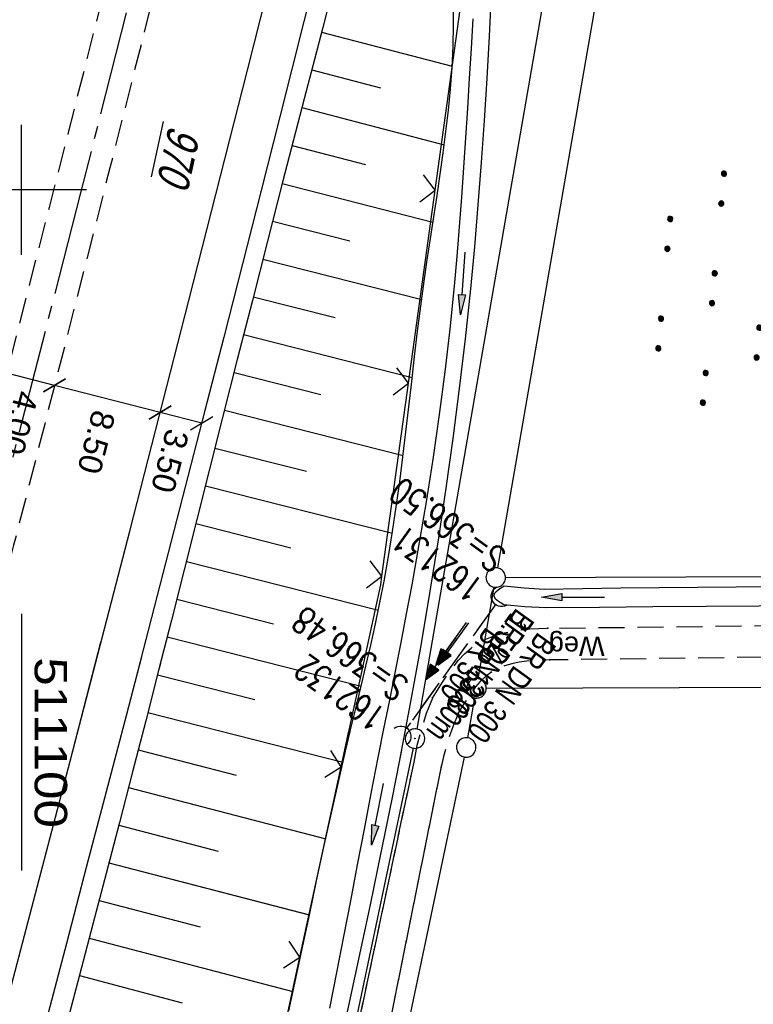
# Model space of a CAD drawing. Extents: x 510946 to 511423, y 462842 to 463807.
# Tile 4 of 32: x 511100 to 511156, y 462937 to 463013. Entities that reach past the tile are written whole.
import ezdxf

# ---------------------------------------------------------------- set-up
doc = ezdxf.new("R2010")
doc.units = 0
doc.header["$LTSCALE"] = 10
doc.header["$MEASUREMENT"] = 0
for name, pattern in [('ACHSE', [5.5, 4, -0.5, 0.5, -0.5]), ('AUSGEZOGEN', [0]), ('LT00', [0]), ('LT11', [0.3, 0.2, -0.1]), ('LT12', [0.4, 0.3, -0.1]), ('STRICHLINIE2', [0.375, 0.25, -0.125])]:
    doc.linetypes.add(name, pattern=pattern)
doc.layers.get('0').update_dxf_attribs({"linetype": 'LT00'})
for name, color, linetype in [('--EK_FBR', 1, 'LT00'), ('--EK_Halt-Pfeil', 4, 'LT00'), ('--EK_Haltung', 7, 'STRICHLINIE2'), ('--EK_Haltung-Text', 140, 'LT00'), ('--EK_Schacht-Text', 5, 'LT00'), ('--EL_DFK_AB_L', 21, 'LT00'), ('--EL_DFK_AB_P', 7, 'LT00'), ('--EL_Halt-Pfeil', 4, 'LT00'), ('--EL_Haltung', 182, 'STRICHLINIE2'), ('--EL_Haltung-Text', 182, 'LT00'), ('-AX-093', 35, 'ACHSE'), ('BEMAßUNG', 255, 'Continuous'), ('DFK_AB_FLNR', 7, 'Continuous'), ('DFK_AB_L', 21, 'LT00'), ('DFK_AB_P', 7, 'LT00'), ('DFK_GZPKT', 250, 'LT00'), ('DFK_KATASTER', 250, 'LT00'), ('DFK_NUTZUNG', 250, 'LT00'), ('DL', 182, 'LT12'), ('DL_PFEIL', 201, 'LT00'), ('DL_TEXT', 182, 'LT00'), ('FELDWEG_TEXT', 1, 'Continuous'), ('MITTELSTREIFEN-Ü_LINIE', 250, 'LT11'), ('PFEIL', 140, 'AUSGEZOGEN'), ('V105_AFBR_BAB', 250, 'LT00'), ('V105_BOESCH', 250, 'LT00'), ('V105_BOSCHUNG', 250, 'LT00'), ('V105_ERDWEG', 250, 'LT11'), ('V105_FELDWEG', 250, 'LT11'), ('V105_GRABEN', 250, 'LT00'), ('V105_LD_MARK', 250, 'LT00'), ('V105_RASTER', 250, 'LT00'), ('V105_UK_DURCH', 182, 'LT00'), ('V105_ZAUN', 40, 'LT00'), ('V106_AFBR_BAB', 250, 'LT00'), ('V106_BOESCH', 250, 'LT00'), ('V106_BOSCHUNG', 250, 'LT00'), ('V106_ERDWEG', 250, 'LT11'), ('V106_GRABEN', 250, 'LT00'), ('V106_LD_MARK', 250, 'LT00'), ('V106_RASTER', 250, 'LT00'), ('V106_ZAUN', 40, 'LT00')]:
    doc.layers.add(name, color=color, linetype=linetype)
doc.styles.add('Arial', font='ARIAL.TTF')
doc.styles.add('Beschrift', font='ARIAL.TTF')
doc.styles.add('Haltungsbeschriftung', font='ARIAL.TTF', dxfattribs={"width": 0.75})
doc.styles.add('schachtbeschriftung', font='romans.shx', dxfattribs={"width": 0.75, "height": 2})
doc.styles.get("Standard").update_dxf_attribs({"font": 'ARIAL.TTF'})

# ---------------------------------------------------------------- blocks, each defined once
blk = doc.blocks.new('SYMB7010')
at = {"color": 0, "linetype": 'ByBlock'}
for points in [[(-0.031408, 0.499213), (-0.093728, 0.49134), (-0.15457, 0.475719), (-0.212975, 0.452595), (-0.268021, 0.422333), (-0.31884, 0.385411), (-0.36463, 0.342411), (-0.40467, 0.29401), (-0.438329, 0.240973), (-0.465074, 0.184136), (-0.484486, 0.124395), (-0.496256, 0.062692), (-0.5002, 0)], [(-0.5002, 0), (-0.496256, -0.062692), (-0.484486, -0.124395), (-0.465075, -0.184136), (-0.438329, -0.240973), (-0.404671, -0.29401), (-0.36463, -0.342411), (-0.31884, -0.385411), (-0.268021, -0.422333), (-0.212975, -0.452595), (-0.154571, -0.475719), (-0.093728, -0.49134), (-0.031408, -0.499213), (0.031408, -0.499213)], [(0.5002, 0), (0.496256, 0.062692), (0.484485, 0.124395), (0.465074, 0.184136), (0.438329, 0.240973), (0.40467, 0.29401), (0.36463, 0.342411), (0.31884, 0.385411), (0.268021, 0.422333), (0.212975, 0.452595), (0.15457, 0.475719), (0.093728, 0.49134), (0.031408, 0.499213), (-0.031408, 0.499213)], [(0.031408, -0.499213), (0.093728, -0.491341), (0.15457, -0.475719), (0.212975, -0.452595), (0.268021, -0.422333), (0.31884, -0.385411), (0.36463, -0.342411), (0.404671, -0.294011), (0.438329, -0.240974), (0.465075, -0.184136), (0.484486, -0.124395), (0.496256, -0.062692), (0.500201, 0)]]:
    blk.add_lwpolyline(points, dxfattribs=at)
blk = doc.blocks.new('SYMB0003')
at = {"color": 0, "linetype": 'ByBlock'}
for p, q in [((-0.015712, 0), (0.010166, 0.012015)), ((0, -0.021257), (-0.015712, 0)), ((0.010166, 0.012015), (0, -0.021257))]:
    blk.add_line(p, q, dxfattribs=at)
for points in [[(-0.031395, 0.499013), (-0.093691, 0.491144), (-0.154509, 0.475528), (-0.21289, 0.452414), (-0.267913, 0.422164), (-0.318712, 0.385257), (-0.364484, 0.342274), (-0.404509, 0.293893), (-0.438154, 0.240877), (-0.464888, 0.184062), (-0.484292, 0.124345), (-0.496058, 0.062667), (-0.5, 0)], [(-0.5, 0), (-0.496058, -0.062667), (-0.484292, -0.124345), (-0.464888, -0.184062), (-0.438154, -0.240877), (-0.404509, -0.293893), (-0.364485, -0.342274), (-0.318712, -0.385257), (-0.267914, -0.422164), (-0.21289, -0.452414), (-0.154509, -0.475529), (-0.093691, -0.491144), (-0.031395, -0.499014), (0.031395, -0.499014)], [(0.5, 0), (0.496057, 0.062667), (0.484292, 0.124345), (0.464888, 0.184062), (0.438153, 0.240877), (0.404509, 0.293893), (0.364484, 0.342274), (0.318712, 0.385257), (0.267913, 0.422164), (0.21289, 0.452414), (0.154509, 0.475528), (0.093691, 0.491144), (0.031395, 0.499013), (-0.031395, 0.499013)], [(0.031395, -0.499014), (0.093691, -0.491144), (0.154509, -0.475529), (0.21289, -0.452414), (0.267914, -0.422164), (0.318712, -0.385257), (0.364485, -0.342274), (0.404509, -0.293893), (0.438154, -0.240877), (0.464889, -0.184062), (0.484292, -0.124345), (0.496058, -0.062667), (0.5, 0)]]:
    blk.add_lwpolyline(points, dxfattribs=at)
blk = doc.blocks.new('SYMB7110')
at = {"color": 0, "linetype": 'ByBlock'}
for p, q in [((-0.515, 0.392919), (-0.515, 0.367081)), ((-0.51, 0.362895), (-0.51, 0.397105)), ((-0.505, 0.399164), (-0.505, 0.360836)), ((-0.5, 0.360204), (-0.5, 0.399796)), ((-0.495, 0.399164), (-0.495, 0.360836)), ((-0.49, 0.362895), (-0.49, 0.397105)), ((-0.485, 0.392919), (-0.485, 0.367081)), ((-0.48, 0.379874), (-0.48, 0.380145)), ((-0.285, 0.392919), (-0.285, 0.367081)), ((-0.28, 0.362895), (-0.28, 0.397105)), ((-0.275, 0.399164), (-0.275, 0.360836)), ((-0.27, 0.360204), (-0.27, 0.399796)), ((-0.265, 0.399164), (-0.265, 0.360836)), ((-0.26, 0.362895), (-0.26, 0.397105)), ((-0.255, 0.392919), (-0.255, 0.367081)), ((-0.25, 0.379874), (-0.25, 0.380146)), ((0.255, 0.392919), (0.255, 0.367081)), ((0.26, 0.362895), (0.26, 0.397105)), ((0.265, 0.399164), (0.265, 0.360836)), ((0.27, 0.360204), (0.27, 0.399796)), ((0.275, 0.399164), (0.275, 0.360836)), ((0.28, 0.362895), (0.28, 0.397105)), ((0.285, 0.392919), (0.285, 0.367081)), ((0.29, 0.379874), (0.29, 0.380145)), ((0.485, 0.392919), (0.485, 0.367081)), ((0.49, 0.362895), (0.49, 0.397105)), ((0.495, 0.399164), (0.495, 0.360836)), ((0.5, 0.360204), (0.5, 0.399796)), ((0.505, 0.399164), (0.505, 0.360836)), ((0.51, 0.362895), (0.51, 0.397105)), ((0.515, 0.392919), (0.515, 0.367081)), ((0.52, 0.379874), (0.52, 0.380146)), ((-0.9, 0.012919), (-0.9, -0.012919)), ((-0.895, -0.017106), (-0.895, 0.017105)), ((-0.89, 0.019164), (-0.89, -0.019164)), ((-0.885, -0.019797), (-0.885, 0.019796)), ((-0.88, 0.019164), (-0.88, -0.019164)), ((-0.875, -0.017106), (-0.875, 0.017105)), ((-0.87, 0.012919), (-0.87, -0.012919)), ((-0.865, -0.000126), (-0.865, 0.000145)), ((-0.67, 0.012919), (-0.67, -0.012919)), ((-0.665, -0.017106), (-0.665, 0.017105)), ((-0.66, 0.019164), (-0.66, -0.019164)), ((-0.655, -0.019797), (-0.655, 0.019796)), ((-0.65, 0.019164), (-0.65, -0.019164)), ((-0.645, -0.017106), (-0.645, 0.017105)), ((-0.64, 0.012919), (-0.64, -0.012919)), ((-0.635, -0.000126), (-0.635, 0.000145)), ((-0.13, 0.012919), (-0.13, -0.012919)), ((-0.125, -0.017105), (-0.125, 0.017105)), ((-0.12, 0.019164), (-0.12, -0.019164)), ((-0.115, -0.019796), (-0.115, 0.019796)), ((-0.11, 0.019164), (-0.11, -0.019164)), ((-0.105, -0.017105), (-0.105, 0.017105)), ((-0.1, 0.012919), (-0.1, -0.012919)), ((-0.095, -0.000126), (-0.095, 0.000146)), ((0.1, 0.012919), (0.1, -0.012919)), ((0.105, -0.017105), (0.105, 0.017105)), ((0.11, 0.019164), (0.11, -0.019164)), ((0.115, -0.019796), (0.115, 0.019796)), ((0.12, 0.019164), (0.12, -0.019164)), ((0.125, -0.017105), (0.125, 0.017105)), ((0.13, 0.012919), (0.13, -0.012919)), ((0.135, -0.000126), (0.135, 0.000146)), ((0.64, 0.012919), (0.64, -0.012919)), ((0.645, -0.017105), (0.645, 0.017105)), ((0.65, 0.019164), (0.65, -0.019164)), ((0.655, -0.019796), (0.655, 0.019796)), ((0.66, 0.019164), (0.66, -0.019164)), ((0.665, -0.017105), (0.665, 0.017105)), ((0.67, 0.012919), (0.67, -0.012919)), ((0.675, -0.000126), (0.675, 0.000146)), ((0.87, 0.012919), (0.87, -0.012919)), ((0.875, -0.017105), (0.875, 0.017105)), ((0.88, 0.019164), (0.88, -0.019164)), ((0.885, -0.019796), (0.885, 0.019796)), ((0.89, 0.019164), (0.89, -0.019164)), ((0.895, -0.017105), (0.895, 0.017105)), ((0.9, 0.012919), (0.9, -0.012919)), ((0.905, -0.000126), (0.905, 0.000146)), ((-0.515, -0.367081), (-0.515, -0.392919)), ((-0.51, -0.397105), (-0.51, -0.362895)), ((-0.505, -0.360836), (-0.505, -0.399164)), ((-0.5, -0.399796), (-0.5, -0.360204)), ((-0.495, -0.360836), (-0.495, -0.399164)), ((-0.49, -0.397106), (-0.49, -0.362895)), ((-0.485, -0.367081), (-0.485, -0.392919)), ((-0.285, -0.367081), (-0.285, -0.392919)), ((-0.28, -0.397105), (-0.28, -0.362895)), ((-0.275, -0.360836), (-0.275, -0.399164)), ((-0.27, -0.399796), (-0.27, -0.360204)), ((-0.265, -0.360836), (-0.265, -0.399164)), ((-0.26, -0.397105), (-0.26, -0.362895)), ((-0.255, -0.367081), (-0.255, -0.392919)), ((0.255, -0.367081), (0.255, -0.392919)), ((0.26, -0.397105), (0.26, -0.362895)), ((0.265, -0.360836), (0.265, -0.399164)), ((0.27, -0.399796), (0.27, -0.360204)), ((0.275, -0.360836), (0.275, -0.399164)), ((0.28, -0.397105), (0.28, -0.362895)), ((0.285, -0.367081), (0.285, -0.392919)), ((0.485, -0.367081), (0.485, -0.392919)), ((0.49, -0.397105), (0.49, -0.362895)), ((0.495, -0.360836), (0.495, -0.399164)), ((0.5, -0.399796), (0.5, -0.360204)), ((0.505, -0.360836), (0.505, -0.399164)), ((0.51, -0.397105), (0.51, -0.362895)), ((0.515, -0.367081), (0.515, -0.392919)), ((-0.48, -0.380126), (-0.48, -0.379855)), ((-0.25, -0.380126), (-0.25, -0.379855)), ((0.29, -0.380126), (0.29, -0.379855)), ((0.52, -0.380126), (0.52, -0.379855))]:
    blk.add_line(p, q, dxfattribs=at)
for points in [[(-0.48, 0.38), (-0.481981, 0.388678), (-0.48753, 0.395637), (-0.49555, 0.399499), (-0.50445, 0.399499), (-0.51247, 0.395637), (-0.518019, 0.388678), (-0.52, 0.38), (-0.518019, 0.371322), (-0.51247, 0.364363), (-0.50445, 0.360501), (-0.49555, 0.360501), (-0.48753, 0.364363), (-0.481981, 0.371322), (-0.48, 0.38)], [(-0.25, 0.38), (-0.251981, 0.388678), (-0.25753, 0.395637), (-0.26555, 0.399499), (-0.27445, 0.399499), (-0.28247, 0.395637), (-0.288019, 0.388678), (-0.29, 0.38), (-0.288019, 0.371322), (-0.28247, 0.364363), (-0.27445, 0.360501), (-0.26555, 0.360501), (-0.25753, 0.364363), (-0.251981, 0.371322), (-0.25, 0.38)], [(0.29, 0.38), (0.288019, 0.388678), (0.28247, 0.395637), (0.27445, 0.399499), (0.26555, 0.399499), (0.25753, 0.395637), (0.251981, 0.388678), (0.25, 0.38), (0.251981, 0.371322), (0.25753, 0.364363), (0.26555, 0.360501), (0.27445, 0.360501), (0.28247, 0.364363), (0.288019, 0.371322), (0.29, 0.38)], [(0.52, 0.38), (0.518019, 0.388678), (0.51247, 0.395637), (0.50445, 0.399499), (0.495549, 0.399499), (0.48753, 0.395637), (0.481981, 0.388678), (0.48, 0.38), (0.481981, 0.371322), (0.48753, 0.364363), (0.495549, 0.360501), (0.50445, 0.360501), (0.51247, 0.364363), (0.518019, 0.371322), (0.52, 0.38)], [(-0.865, 0), (-0.866981, 0.008678), (-0.87253, 0.015637), (-0.88055, 0.019498), (-0.88945, 0.019498), (-0.89747, 0.015637), (-0.903019, 0.008678), (-0.905, 0)], [(-0.905, 0), (-0.903019, -0.008678), (-0.89747, -0.015637), (-0.88945, -0.019499), (-0.88055, -0.019499), (-0.87253, -0.015637), (-0.866981, -0.008678), (-0.865, 0)], [(-0.635, 0), (-0.636981, 0.008678), (-0.64253, 0.015637), (-0.65055, 0.019498), (-0.65945, 0.019498), (-0.66747, 0.015637), (-0.673019, 0.008678), (-0.675, 0)], [(-0.675, 0), (-0.673019, -0.008678), (-0.66747, -0.015637), (-0.65945, -0.019499), (-0.65055, -0.019499), (-0.64253, -0.015637), (-0.636981, -0.008678), (-0.635, 0)], [(-0.095, 0), (-0.096981, 0.008678), (-0.10253, 0.015637), (-0.11055, 0.019499), (-0.11945, 0.019499), (-0.12747, 0.015637), (-0.133019, 0.008678), (-0.135, 0)], [(-0.135, 0), (-0.133019, -0.008678), (-0.12747, -0.015637), (-0.11945, -0.019499), (-0.11055, -0.019499), (-0.10253, -0.015637), (-0.096981, -0.008678), (-0.095, 0)], [(0.135, 0), (0.133019, 0.008678), (0.12747, 0.015637), (0.11945, 0.019499), (0.11055, 0.019499), (0.10253, 0.015637), (0.096981, 0.008678), (0.095, 0)], [(0.095, 0), (0.096981, -0.008678), (0.10253, -0.015637), (0.11055, -0.019499), (0.11945, -0.019499), (0.12747, -0.015637), (0.133019, -0.008678), (0.135, 0)], [(0.675, 0), (0.673019, 0.008678), (0.66747, 0.015637), (0.65945, 0.019499), (0.65055, 0.019499), (0.64253, 0.015637), (0.636981, 0.008678), (0.635, 0)], [(0.635, 0), (0.636981, -0.008678), (0.64253, -0.015637), (0.65055, -0.019499), (0.65945, -0.019499), (0.66747, -0.015637), (0.673019, -0.008678), (0.675, 0)], [(0.905, 0), (0.903019, 0.008678), (0.89747, 0.015637), (0.88945, 0.019499), (0.88055, 0.019499), (0.87253, 0.015637), (0.866981, 0.008678), (0.865, 0)], [(0.865, 0), (0.866981, -0.008678), (0.87253, -0.015637), (0.88055, -0.019499), (0.88945, -0.019499), (0.89747, -0.015637), (0.903019, -0.008678), (0.905, 0)], [(-0.48, -0.38), (-0.481981, -0.371322), (-0.48753, -0.364363), (-0.49555, -0.360501), (-0.50445, -0.360501), (-0.51247, -0.364363), (-0.518019, -0.371322), (-0.52, -0.38), (-0.518019, -0.388678), (-0.51247, -0.395637), (-0.50445, -0.399499), (-0.49555, -0.399499), (-0.48753, -0.395637), (-0.481981, -0.388678), (-0.48, -0.38)], [(-0.25, -0.38), (-0.251981, -0.371322), (-0.25753, -0.364363), (-0.26555, -0.360501), (-0.27445, -0.360501), (-0.28247, -0.364363), (-0.288019, -0.371322), (-0.29, -0.38), (-0.288019, -0.388678), (-0.28247, -0.395637), (-0.27445, -0.399499), (-0.26555, -0.399499), (-0.25753, -0.395637), (-0.251981, -0.388678), (-0.25, -0.38)], [(0.29, -0.38), (0.288019, -0.371322), (0.28247, -0.364363), (0.27445, -0.360501), (0.26555, -0.360501), (0.25753, -0.364363), (0.251981, -0.371322), (0.25, -0.38), (0.251981, -0.388678), (0.25753, -0.395637), (0.26555, -0.399499), (0.27445, -0.399499), (0.28247, -0.395637), (0.288019, -0.388678), (0.29, -0.38)], [(0.52, -0.38), (0.518019, -0.371322), (0.51247, -0.364363), (0.50445, -0.360501), (0.495549, -0.360501), (0.48753, -0.364363), (0.481981, -0.371322), (0.48, -0.38), (0.481981, -0.388678), (0.48753, -0.395637), (0.495549, -0.399499), (0.50445, -0.399499), (0.51247, -0.395637), (0.518019, -0.388678), (0.52, -0.38)]]:
    blk.add_lwpolyline(points, dxfattribs=at)
blk = doc.blocks.new('Pfreil3')
at = {"layer": 'PFEIL'}
blk.add_hatch(color=256, dxfattribs=at).paths.add_polyline_path([(-1.549, 0.273), (-1.549, -0.273), (0, 0)])
for p, q in [((-1.549, 0), (-4.831, 0)), ((-1.549, -0.273), (-1.549, 0.273)), ((-1.549, 0.273), (0, 0)), ((0, 0), (-1.549, -0.273))]:
    blk.add_line(p, q, dxfattribs=at)
blk = doc.blocks.new('SYMB0011')
at = {"color": 0, "linetype": 'ByBlock'}
for p, q in [((0.5, 0), (-0.5, 0)), ((0, 0.5), (0, -0.5))]:
    blk.add_line(p, q, dxfattribs=at)
blk = doc.blocks.new('SYMB0024')
at = {"color": 0, "linetype": 'ByBlock'}
for p, q in [((-0.5, 0.5), (0, 0)), ((0, 0), (0.5, 0.5))]:
    blk.add_line(p, q, dxfattribs=at)
blk = doc.blocks.new('_Oblique')
at = {"color": 0, "linetype": 'ByBlock', "lineweight": -2}
blk.add_line((-0.5, -0.5), (0.5, 0.5), dxfattribs=at)
blk = doc.blocks.new('SYMB1107')
at = {"color": 0, "linetype": 'ByBlock'}
for points in [[(-0.2, 0), (-0.196157, 0.039018), (-0.184776, 0.076537), (-0.166294, 0.111114), (-0.141421, 0.141421), (-0.111114, 0.166294), (-0.076537, 0.184776), (-0.039018, 0.196157), (0, 0.2)], [(0, 0.2), (0.039018, 0.196157), (0.076537, 0.184776), (0.111114, 0.166294), (0.141421, 0.141421), (0.166294, 0.111114), (0.184776, 0.076537), (0.196157, 0.039018), (0.2, 0)]]:
    blk.add_lwpolyline(points, dxfattribs=at)
blk = doc.blocks.new('SYMB0070')
at = {"color": 0, "linetype": 'ByBlock'}
for p, q in [((-0.5, 0), (0.2, 0)), ((0.5, 0), (0.2, 0.1)), ((0.2, 0.1), (0.2, 0)), ((0.468, 0), (0.21, 0.086)), ((0.21, 0.086), (0.21, -0.086)), ((0.21, -0.086), (0.468, 0)), ((0.22, -0.072), (0.437, 0)), ((0.23, -0.058), (0.405, 0)), ((0.24, -0.045), (0.374, 0)), ((0.342, 0), (0.25, 0.031)), ((0.25, 0.031), (0.25, -0.031)), ((0.25, -0.031), (0.342, 0)), ((0.26, -0.017), (0.31, 0)), ((0.27, -0.003), (0.279, 0))]:
    blk.add_line(p, q, dxfattribs=at)
for points in [[(0.2, 0), (0.2, -0.1), (0.5, 0)], [(0.437, 0), (0.22, 0.072), (0.22, -0.072)], [(0.405, 0), (0.23, 0.058), (0.23, -0.058)], [(0.374, 0), (0.24, 0.045), (0.24, -0.045)], [(0.31, 0), (0.26, 0.017), (0.26, -0.017)], [(0.279, 0), (0.27, 0.003), (0.27, -0.003)]]:
    blk.add_lwpolyline(points, dxfattribs=at)

msp = doc.modelspace()

# ---------------------------------------------------------------- linework, layer by layer
at = {"layer": '--EK_FBR'}
for points in [[(511123.546, 463020.291), (511121.706, 463012.946), (511119.856, 463005.604), (511118.425, 462999.953), (511116.988, 462994.304), (511115.546, 462988.656), (511114.099, 462983.009), (511112.589, 462977.133), (511111.074, 462971.259), (511109.555, 462965.386), (511108.029, 462959.514), (511106.505, 462953.673), (511104.976, 462947.833), (511103.444, 462941.994), (511101.91, 462936.156)], [(511109.212, 462964.066), (511108.029, 462959.514), (511106.505, 462953.673), (511104.976, 462947.833), (511103.444, 462941.994), (511101.91, 462936.156), (511100.664, 462931.416), (511099.416, 462926.677), (511098.165, 462921.939), (511096.911, 462917.201), (511095.651, 462912.465), (511094.398, 462907.778), (511093.14, 462903.092), (511091.878, 462898.407), (511090.612, 462893.723), (511089.344, 462889.04), (511087.806, 462883.37), (511086.266, 462877.7), (511084.98, 462872.981)]]:
    msp.add_lwpolyline(points, dxfattribs=at)
at = {"layer": '--EK_Haltung'}
msp.add_line((511136.486, 462968.114), (511129.586, 462958.54), dxfattribs=at)
at = {"layer": '--EL_DFK_AB_L'}
for p, q in [((511151.662, 463080.931), (511130.389, 462958.499)), ((511130.106, 462957.026), (511112.845, 462874.844))]:
    msp.add_line(p, q, dxfattribs=at)
at = {"layer": '--EL_Haltung'}
msp.add_line((511136.486, 462968.114), (511129.586, 462958.54), dxfattribs=at)
at = {"layer": '-AX-093', "ltscale": 0.2}
msp.add_lwpolyline([(511163.106, 463245.724), (511157.599, 463221.046), (511152.014, 463196.385), (511146.351, 463171.741), (511140.611, 463147.116), (511134.792, 463122.509), (511128.896, 463097.921), (511122.922, 463073.351), (511116.87, 463048.8), (511110.74, 463024.269), (511104.533, 462999.757), (511098.248, 462975.265), (511091.886, 462950.793), (511085.447, 462926.341), (511078.93, 462901.91), (511072.336, 462877.499), (511071.88, 462875.834)], dxfattribs=at)
at = {"layer": 'BEMAßUNG'}
for p, q in [((511102.53, 462984.946), (511098.849, 462985.891)), ((511110.657, 462982.86), (511102.53, 462984.946)), ((511113.85, 462982.04), (511110.657, 462982.86))]:
    msp.add_line(p, q, dxfattribs=at)
at = {"layer": 'DFK_AB_L'}
for p, q in [((511151.662, 463080.931), (511130.389, 462958.499)), ((511130.106, 462957.026), (511112.845, 462874.844))]:
    msp.add_line(p, q, dxfattribs=at)
at = {"layer": 'DFK_KATASTER'}
for p, q in [((511155.602, 463080.231), (511136.599, 462970.899)), ((511137.22, 462970.163), (511245.8, 462970.577)), ((511135.119, 462962.368), (511136.342, 462969.421)), ((511135.74, 462961.633), (511245.29, 462962.056)), ((511134.328, 462957.819), (511134.862, 462960.891)), ((511134.046, 462956.345), (511116.754, 462874.024))]:
    msp.add_line(p, q, dxfattribs=at)
at = {"layer": 'DL'}
msp.add_line((511136.486, 462968.114), (511129.586, 462958.54), dxfattribs=at)
at = {"layer": 'MITTELSTREIFEN-Ü_LINIE', "flags": 128}
for points in [[(511110.651, 463032.38), (511110.651, 463032.38), (511109.526, 463027.897), (511108.397, 463023.416), (511107.264, 463018.935), (511106.129, 463014.455), (511104.993, 463009.975), (511103.553, 463004.305), (511102.11, 462998.636), (511100.663, 462992.968), (511099.211, 462987.301), (511097.71, 462981.474), (511096.203, 462975.648), (511094.692, 462969.823), (511093.178, 462963.999), (511091.629, 462958.051), (511090.078, 462952.103), (511088.524, 462946.156), (511086.966, 462940.21), (511085.726, 462935.495), (511084.483, 462930.78), (511083.234, 462926.067), (511081.978, 462921.356), (511080.716, 462916.647), (511079.693, 462912.854), (511078.666, 462909.063), (511077.636, 462905.272), (511076.604, 462901.482), (511075.571, 462897.691), (511074.54, 462893.901), (511073.277, 462889.252), (511072.016, 462884.602), (511070.754, 462879.952), (511069.761, 462876.296)], [(511114.332, 463031.52), (511113.201, 463027.063), (511112.073, 463022.603), (511110.947, 463018.143), (511109.821, 463013.682), (511108.694, 463009.222), (511106.788, 463001.689), (511104.877, 462994.158), (511102.961, 462986.628), (511101.772, 462981.967), (511100.579, 462977.307), (511099.382, 462972.648), (511098.18, 462967.99), (511096.971, 462963.334), (511095.934, 462959.361), (511094.892, 462955.389), (511093.848, 462951.418), (511092.802, 462947.447), (511091.756, 462943.477), (511090.71, 462939.506), (511089.471, 462934.792), (511088.233, 462930.078), (511086.994, 462925.364), (511085.753, 462920.651), (511084.507, 462915.939), (511082.982, 462910.203), (511081.448, 462904.47), (511079.908, 462898.738), (511078.362, 462893.008), (511077.108, 462888.375), (511075.852, 462883.742), (511074.596, 462879.11), (511073.605, 462875.458)]]:
    msp.add_lwpolyline(points, dxfattribs=at)
at = {"layer": 'V105_AFBR_BAB'}
msp.add_lwpolyline([(511123.546, 463020.291), (511121.706, 463012.946), (511119.856, 463005.604), (511118.425, 462999.953), (511116.988, 462994.304), (511115.546, 462988.656), (511114.099, 462983.009), (511112.589, 462977.133), (511111.074, 462971.259), (511109.555, 462965.386), (511108.029, 462959.514), (511106.505, 462953.673), (511104.976, 462947.833), (511103.444, 462941.994), (511101.91, 462936.156)], dxfattribs=at)
at = {"layer": 'V105_BOESCH'}
for points in [[(511123.793, 463014.94), (511123.163, 463012.485), (511122.528, 463010.032), (511121.89, 463007.58), (511121.252, 463005.127), (511120.076, 463000.581), (511118.908, 462996.032), (511117.746, 462991.48), (511116.59, 462986.926), (511115.438, 462982.371), (511114.46, 462978.496), (511113.482, 462974.621), (511112.504, 462970.746), (511111.522, 462966.872), (511110.537, 462962.999), (511109.546, 462959.128), (511108.536, 462955.212), (511107.521, 462951.298), (511106.5, 462947.385), (511105.476, 462943.473), (511104.449, 462939.562), (511103.421, 462935.651)], [(511120.554, 462936.812), (511121.092, 462939.311), (511121.625, 462941.812), (511122.157, 462944.313), (511122.69, 462946.814), (511123.23, 462949.315), (511123.778, 462951.814), (511124.34, 462954.31), (511124.918, 462956.804), (511125.306, 462958.436), (511125.699, 462960.067), (511126.091, 462961.698), (511126.478, 462963.33), (511126.856, 462964.963), (511127.22, 462966.597), (511127.566, 462968.235), (511127.888, 462969.875), (511128.23, 462971.782), (511128.54, 462973.693), (511128.823, 462975.609), (511129.083, 462977.529), (511129.327, 462979.452), (511129.559, 462981.378), (511129.783, 462983.307), (511130.005, 462985.239), (511130.229, 462987.171), (511130.461, 462989.106), (511130.705, 462991.04), (511130.966, 462992.976), (511131.203, 462994.619), (511131.451, 462996.262), (511131.704, 462997.905), (511131.955, 462999.547), (511132.199, 463001.19), (511132.43, 463002.832), (511132.643, 463004.474), (511132.832, 463006.116), (511132.991, 463007.758), (511133.114, 463009.399), (511133.196, 463011.04), (511133.231, 463012.681), (511133.213, 463014.321)]]:
    msp.add_lwpolyline(points, dxfattribs=at)
at = {"layer": 'V105_BOSCHUNG'}
for p, q in [((511123.068, 463012.117), (511133.121, 463009.519)), ((511122.319, 463009.226), (511127.594, 463007.848)), ((511121.563, 463006.322), (511132.514, 463003.463)), ((511120.806, 463003.406), (511126.45, 463001.946)), ((511120.052, 463000.49), (511131.644, 462997.517)), ((511119.302, 462997.571), (511125.248, 462996.061)), ((511118.558, 462994.665), (511130.773, 462991.561)), ((511117.817, 462991.758), (511124.106, 462990.16)), ((511117.078, 462988.85), (511130.041, 462985.557)), ((511116.341, 462985.942), (511123.018, 462984.246)), ((511115.605, 462983.034), (511129.339, 462979.545)), ((511114.871, 462980.125), (511121.912, 462978.336)), ((511114.137, 462977.216), (511128.519, 462973.562)), ((511113.403, 462974.307), (511120.712, 462972.45)), ((511112.669, 462971.399), (511127.443, 462967.645)), ((511111.933, 462968.491), (511119.366, 462966.602)), ((511111.195, 462965.583), (511126.113, 462961.792)), ((511110.454, 462962.675), (511117.933, 462960.775)), ((511109.714, 462959.782), (511124.716, 462955.943)), ((511108.97, 462956.889), (511116.507, 462954.947)), ((511108.222, 462953.998), (511123.392, 462950.06)), ((511107.468, 462951.094), (511115.113, 462949.11)), ((511106.711, 462948.191), (511122.13, 462944.189)), ((511105.955, 462945.302), (511113.729, 462943.27)), ((511105.198, 462942.412), (511120.873, 462938.289)), ((511104.439, 462939.524), (511112.336, 462937.432))]:
    msp.add_line(p, q, dxfattribs=at)
at = {"layer": 'V105_ERDWEG', "flags": 128}
for points in [[(511131.605, 462960.877), (511131.128, 462959.685), (511130.727, 462958.464), (511130.404, 462957.221), (511130.16, 462955.959), (511124.294, 462928.249), (511120.294, 462908.591), (511114.05, 462880.557), (511110.996, 462867.313)], [(511133.615, 462959.757), (511133.167, 462958.659), (511132.778, 462957.538), (511132.451, 462956.397), (511132.185, 462955.241), (511126.663, 462927.681), (511122.733, 462908.248), (511116.393, 462879.986), (511113.315, 462866.808)]]:
    msp.add_lwpolyline(points, dxfattribs=at)
at = {"layer": 'V105_FELDWEG', "flags": 128}
for points in [[(511131.605, 462960.878), (511131.982, 462961.496), (511132.365, 462962.105), (511132.76, 462962.698), (511133.174, 462963.265), (511133.611, 462963.798), (511134.079, 462964.289), (511134.583, 462964.729), (511135.129, 462965.109), (511135.716, 462965.421), (511136.343, 462965.673), (511137, 462965.871), (511137.681, 462966.02), (511138.377, 462966.127), (511139.079, 462966.198), (511139.779, 462966.239), (511140.469, 462966.256), (511160.72, 462966.491), (511185.292, 462966.54), (511212.212, 462966.708), (511231.706, 462966.619), (511253.589, 462966.872)], [(511253.033, 462964.316), (511231.851, 462964.263), (511212.32, 462964.205), (511185.398, 462964.137), (511160.777, 462964.078), (511140.644, 462963.816), (511140.06, 462963.803), (511139.466, 462963.774), (511138.87, 462963.722), (511138.279, 462963.64), (511137.702, 462963.522), (511137.147, 462963.36), (511136.621, 462963.148), (511136.132, 462962.879), (511135.689, 462962.551), (511135.285, 462962.168), (511134.912, 462961.74), (511134.565, 462961.276), (511134.238, 462960.785), (511133.923, 462960.276), (511133.615, 462959.758)]]:
    msp.add_lwpolyline(points, dxfattribs=at)
at = {"layer": 'V105_GRABEN'}
for points in [[(511125.064, 462936.745), (511125.656, 462939.49), (511126.245, 462942.235), (511126.83, 462944.981), (511127.407, 462947.728), (511127.975, 462950.478), (511128.532, 462953.229), (511129.074, 462955.984), (511129.919, 462960.451), (511130.721, 462964.927), (511131.478, 462969.411), (511132.084, 462973.225), (511132.656, 462977.045), (511133.189, 462980.87), (511133.683, 462984.7), (511134.135, 462988.536), (511134.543, 462992.377), (511134.851, 462995.612), (511135.128, 462998.85), (511135.378, 463002.091), (511135.604, 463005.332), (511135.807, 463008.575), (511135.991, 463011.817), (511136.157, 463015.058)], [(511123.718, 462937.019), (511124.254, 462939.773), (511124.784, 462942.527), (511125.311, 462945.283), (511125.837, 462948.038), (511126.364, 462950.793), (511126.896, 462953.548), (511127.434, 462956.301), (511127.873, 462958.515), (511128.314, 462960.729), (511128.754, 462962.943), (511129.19, 462965.159), (511129.617, 462967.376), (511130.032, 462969.596), (511130.616, 462972.861), (511131.164, 462976.133), (511131.674, 462979.411), (511132.145, 462982.695), (511132.575, 462985.983), (511132.96, 462989.275), (511133.298, 462992.571), (511133.505, 462994.853), (511133.692, 462997.136), (511133.863, 462999.42), (511134.021, 463001.705), (511134.17, 463003.992), (511134.313, 463006.28), (511134.454, 463008.57), (511134.597, 463010.861), (511134.744, 463013.153)], [(511137.109, 462969.5), (511136.87, 462969.347), (511136.65, 462969.195), (511136.471, 462969.043), (511136.353, 462968.894), (511136.316, 462968.747), (511136.391, 462968.579), (511136.568, 462968.415), (511136.814, 462968.252), (511137.094, 462968.091)], [(511157.917, 462969.435), (511154.962, 462969.421), (511152.007, 462969.398), (511149.052, 462969.366), (511146.097, 462969.329), (511143.142, 462969.288), (511140.187, 462969.245), (511138.645, 462969.33), (511137.109, 462969.5)], [(511137.094, 462968.091), (511138.721, 462967.925), (511140.355, 462967.84), (511144.452, 462967.883), (511148.549, 462967.924), (511152.646, 462967.961), (511156.743, 462967.991), (511160.84, 462968.014), (511164.933, 462968.027), (511169.027, 462968.032), (511173.121, 462968.031), (511177.214, 462968.026), (511181.308, 462968.02), (511185.402, 462968.014), (511190.849, 462968.011), (511196.297, 462968.011), (511201.745, 462968.015), (511207.192, 462968.021), (511212.64, 462968.027)]]:
    msp.add_lwpolyline(points, dxfattribs=at)
at = {"layer": 'V105_LD_MARK'}
msp.add_lwpolyline([(511081.824, 462873.668), (511084.959, 462885.238), (511089.708, 462902.917), (511094.418, 462920.607), (511099.09, 462938.307), (511103.722, 462956.018), (511108.315, 462973.738), (511112.867, 462991.469), (511117.379, 463009.211), (511121.85, 463026.962), (511126.28, 463044.724), (511130.667, 463062.496), (511135.012, 463080.279), (511139.315, 463098.072), (511143.574, 463115.875), (511146.964, 463130.184), (511150.326, 463144.5), (511153.661, 463158.822), (511156.97, 463173.15), (511160.251, 463187.485), (511163.508, 463201.825), (511166.738, 463216.171), (511169.944, 463230.523)], dxfattribs=at)
at = {"layer": 'V105_RASTER'}
for p, q in [((511100, 462995), (511100, 463005)), ((511105, 463000), (511095, 463000))]:
    msp.add_line(p, q, dxfattribs=at)
at = {"layer": 'V105_ZAUN'}
for p, q in [((511131.819, 462999.972), (511133.87, 463014.831)), ((511129.767, 462985.113), (511131.819, 462999.972)), ((511127.716, 462970.254), (511129.767, 462985.113)), ((511121.395, 462940.929), (511124.58, 462955.587)), ((511118.21, 462926.271), (511121.395, 462940.929))]:
    msp.add_line(p, q, dxfattribs=at)
msp.add_lwpolyline([(511124.58, 462955.587), (511127.625, 462969.6), (511127.716, 462970.254)], dxfattribs=at)
at = {"layer": 'V106_AFBR_BAB'}
msp.add_lwpolyline([(511109.212, 462964.066), (511108.029, 462959.514), (511106.505, 462953.673), (511104.976, 462947.833), (511103.444, 462941.994), (511101.91, 462936.156), (511100.664, 462931.416), (511099.416, 462926.677), (511098.165, 462921.939), (511096.911, 462917.201), (511095.651, 462912.465), (511094.398, 462907.778), (511093.14, 462903.092), (511091.878, 462898.407), (511090.612, 462893.723), (511089.344, 462889.04), (511087.806, 462883.37), (511086.266, 462877.7), (511084.98, 462872.981)], dxfattribs=at)
at = {"layer": 'V106_BOESCH'}
for points in [[(511110.675, 462963.541), (511110.537, 462962.999), (511109.546, 462959.128), (511108.537, 462955.212), (511107.521, 462951.298), (511106.5, 462947.385), (511105.476, 462943.473), (511104.449, 462939.562), (511103.421, 462935.651), (511102.174, 462930.91), (511100.924, 462926.169), (511099.671, 462921.43), (511098.412, 462916.691), (511097.147, 462911.955), (511096.097, 462908.049), (511095.042, 462904.145), (511093.985, 462900.241), (511092.924, 462896.339), (511091.864, 462892.436), (511090.803, 462888.533), (511089.572, 462883.995), (511088.341, 462879.457), (511087.111, 462874.918), (511086.496, 462872.65)], [(511120.554, 462936.812), (511121.092, 462939.311), (511121.625, 462941.812), (511122.157, 462944.313), (511122.691, 462946.814), (511123.23, 462949.315), (511123.778, 462951.814), (511124.34, 462954.311), (511124.918, 462956.804), (511125.275, 462958.304)]]:
    msp.add_lwpolyline(points, dxfattribs=at)
at = {"layer": 'V106_BOSCHUNG'}
for p, q in [((511110.454, 462962.675), (511117.933, 462960.775)), ((511109.714, 462959.782), (511124.716, 462955.943)), ((511108.97, 462956.889), (511116.507, 462954.947)), ((511108.222, 462953.998), (511123.392, 462950.06)), ((511107.468, 462951.094), (511115.113, 462949.11)), ((511106.711, 462948.191), (511122.131, 462944.189)), ((511105.955, 462945.302), (511113.729, 462943.27)), ((511105.198, 462942.412), (511120.873, 462938.289)), ((511104.439, 462939.524), (511112.336, 462937.432))]:
    msp.add_line(p, q, dxfattribs=at)
at = {"layer": 'V106_ERDWEG', "flags": 128}
for points in [[(511130.267, 462956.514), (511130.16, 462955.959), (511124.294, 462928.249), (511120.294, 462908.591), (511114.05, 462880.557), (511110.996, 462867.313)], [(511132.309, 462955.781), (511132.185, 462955.241), (511126.663, 462927.681), (511122.733, 462908.248), (511116.393, 462879.986), (511113.315, 462866.808)]]:
    msp.add_lwpolyline(points, dxfattribs=at)
at = {"layer": 'V106_GRABEN'}
for points in [[(511123.718, 462937.019), (511124.254, 462939.773), (511124.784, 462942.527), (511125.311, 462945.283), (511125.837, 462948.038), (511126.364, 462950.793), (511126.896, 462953.548), (511127.434, 462956.301), (511127.661, 462957.448)], [(511125.064, 462936.745), (511125.656, 462939.49), (511126.245, 462942.235), (511126.83, 462944.981), (511127.407, 462947.728), (511127.975, 462950.478), (511128.532, 462953.229), (511129.074, 462955.984), (511129.244, 462956.881)]]:
    msp.add_lwpolyline(points, dxfattribs=at)
at = {"layer": 'V106_LD_MARK'}
msp.add_lwpolyline([(511081.824, 462873.668), (511084.959, 462885.238), (511089.708, 462902.917), (511094.418, 462920.607), (511099.09, 462938.307), (511103.722, 462956.018), (511106.098, 462965.183)], dxfattribs=at)
at = {"layer": 'V106_RASTER'}
msp.add_line((511100, 462967.37), (511100, 462947.615), dxfattribs=at)
at = {"layer": 'V106_ZAUN'}
for p, q in [((511124.58, 462955.587), (511125.178, 462958.339)), ((511121.395, 462940.929), (511124.58, 462955.587)), ((511118.21, 462926.271), (511121.395, 462940.929))]:
    msp.add_line(p, q, dxfattribs=at)

# ---------------------------------------------------------------- block references
at = {"layer": '--EK_Halt-Pfeil', "xscale": 4.000000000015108, "yscale": 4, "zscale": 4, "rotation": 234.219860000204}
msp.add_blockref('SYMB0070', (511132.225, 462963.912), dxfattribs=at)
at = {"layer": '--EL_DFK_AB_P', "xscale": 1.500000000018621, "yscale": 1.5, "zscale": 1.5, "rotation": 264.7377099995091}
msp.add_blockref('SYMB0003', (511130.26, 462957.76), dxfattribs=at)
at = {"layer": '--EL_Halt-Pfeil', "xscale": 4.000000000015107, "yscale": 4, "zscale": 4, "rotation": 234.219860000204}
msp.add_blockref('SYMB0070', (511133.038, 462965.083), dxfattribs=at)
at = {"layer": 'BEMAßUNG', "xscale": 1.4, "yscale": 1.4, "zscale": 1.4}
for p, rotation in [((511102.53, 462984.946), 165.6050892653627), ((511102.53, 462984.946), 345.6050892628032), ((511110.657, 462982.86), 165.6050892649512), ((511110.657, 462982.86), 345.6050892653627), ((511113.85, 462982.04), 345.6050892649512)]:
    msp.add_blockref('_Oblique', p, dxfattribs=dict(at, rotation=rotation))
at = {"layer": 'DFK_AB_P', "xscale": 1.500000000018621, "yscale": 1.5, "zscale": 1.5, "rotation": 264.7377099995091}
msp.add_blockref('SYMB0003', (511130.26, 462957.76), dxfattribs=at)
at = {"layer": 'DFK_GZPKT', "xscale": 1.500000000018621, "yscale": 1.5, "zscale": 1.5, "rotation": 264.7377099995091}
for p in [(511136.47, 462970.159), (511134.99, 462961.63), (511134.2, 462957.08)]:
    msp.add_blockref('SYMB7010', p, dxfattribs=at)
at = {"layer": 'DFK_NUTZUNG', "xscale": 10.00000000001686, "yscale": 10, "zscale": 10, "rotation": 264.7377100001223}
msp.add_blockref('SYMB7110', (511153.215, 462992.422), dxfattribs=at)
at = {"layer": 'DL_PFEIL', "xscale": 4.000000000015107, "yscale": 4, "zscale": 4, "rotation": 234.219860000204}
msp.add_blockref('SYMB0070', (511133.194, 462965.043), dxfattribs=at)
at = {"layer": 'PFEIL'}
for p, rotation in [((511133.763, 462990.382), 265.639805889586), ((511139.994, 462968.652), 179.8911224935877), ((511126.905, 462949.567), 258.8533859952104)]:
    msp.add_blockref('Pfreil3', p, dxfattribs=dict(at, rotation=rotation))
at = {"layer": 'V105_FELDWEG', "xscale": 0.09999999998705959, "yscale": 0.09999999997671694, "zscale": 0.1, "rotation": 257.7114000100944}
for p in [(511140.469, 462966.256), (511135.129, 462965.109), (511140.644, 462963.816), (511136.132, 462962.879), (511131.605, 462960.878), (511133.615, 462959.758)]:
    msp.add_blockref('SYMB0011', p, dxfattribs=at)
at = {"layer": 'V105_UK_DURCH', "zscale": 4}
for p, xscale, yscale, rotation in [((511136.925, 462968.722), 4.000000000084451, 4.000000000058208, 117.2413834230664), ((511129.147, 462957.931), 3.999999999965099, 4, 307.4296493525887)]:
    msp.add_blockref('SYMB1107', p, dxfattribs=dict(at, xscale=xscale, yscale=yscale, rotation=rotation))
at = {"layer": 'V105_ZAUN', "yscale": 2.099999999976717, "zscale": 2.1}
for p, xscale, rotation in [((511131.819, 462999.972), 2.099999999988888, 82.13961999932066), ((511129.767, 462985.113), 2.099999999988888, 82.13961999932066), ((511127.716, 462970.254), 2.099999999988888, 82.13961999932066), ((511124.58, 462955.587), 2.100000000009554, 77.73937999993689), ((511121.395, 462940.929), 2.100000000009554, 77.73937999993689)]:
    msp.add_blockref('SYMB0024', p, dxfattribs=dict(at, xscale=xscale, rotation=rotation))
at = {"layer": 'V106_ZAUN', "xscale": 2.099999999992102, "yscale": 2.099999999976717, "zscale": 2.1, "rotation": 77.74080999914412}
for p in [(511124.58, 462955.587), (511121.395, 462940.929)]:
    msp.add_blockref('SYMB0024', p, dxfattribs=at)

# ---------------------------------------------------------------- texts
at = {"layer": '--EK_Haltung-Text', "style": 'Haltungsbeschriftung', "width": 0.75}
for s, p in [('1.5‰ 13.30m', (511137.671, 462967.532)), ('BR DN 300', (511139.748, 462966.035))]:
    msp.add_text(s, height=1.8, rotation=-125.78014, dxfattribs=at).set_placement(p)
at = {"layer": '--EK_Schacht-Text', "style": 'schachtbeschriftung', "width": 0.75}
for s, rotation, p in [('S=366.50', -215.78014, (511137.393, 462972.092)), ('162131', -215.78014, (511135.709, 462969.756)), ('S=366.48', -215.77863, (511129.9, 462962.175)), ('162132', -215.77863, (511128.216, 462959.838))]:
    msp.add_text(s, height=2, rotation=rotation, dxfattribs=at).set_placement(p)
at = {"layer": '--EL_Haltung-Text', "style": 'Haltungsbeschriftung', "width": 0.75}
msp.add_text('BR DN 300', height=1.8, rotation=-125.78014, dxfattribs=at).set_placement((511138.074, 462967.884))
at = {"layer": 'BEMAßUNG', "char_height": 1.8, "attachment_point": 5, "rotation": 255.60509, "style": 'Arial'}
for s, insert in [('\\A1;4.00', (511099.828, 462982.057)), ('\\A1;8.50', (511105.738, 462980.575)), ('\\A1;3.50', (511111.4, 462979.124))]:
    msp.add_mtext(s, dxfattribs=dict(at, insert=insert))
at = {"layer": 'DFK_AB_FLNR', "oblique": 13.754, "width": 0.75}
msp.add_text('%%U970', height=2.5, rotation=257.7114, dxfattribs=at).set_placement((511111.351, 463005.037))
at = {"layer": 'DL_TEXT', "style": 'Haltungsbeschriftung', "width": 0.75}
msp.add_text('BR 300', height=1.8, rotation=-125.78014, dxfattribs=at).set_placement((511135.759, 462966.427))
at = {"layer": 'FELDWEG_TEXT', "insert": (511144.848, 462966.071), "char_height": 1.5, "attachment_point": 7, "rotation": 180, "style": 'Beschrift'}
msp.add_mtext('Weg', dxfattribs=at)
at = {"layer": 'V106_RASTER', "width": 1.127}
msp.add_text(' 511100', height=2.5, rotation=-89.99916, dxfattribs=at).set_placement((511101, 462965.115))

doc.saveas('drawing.dxf')
